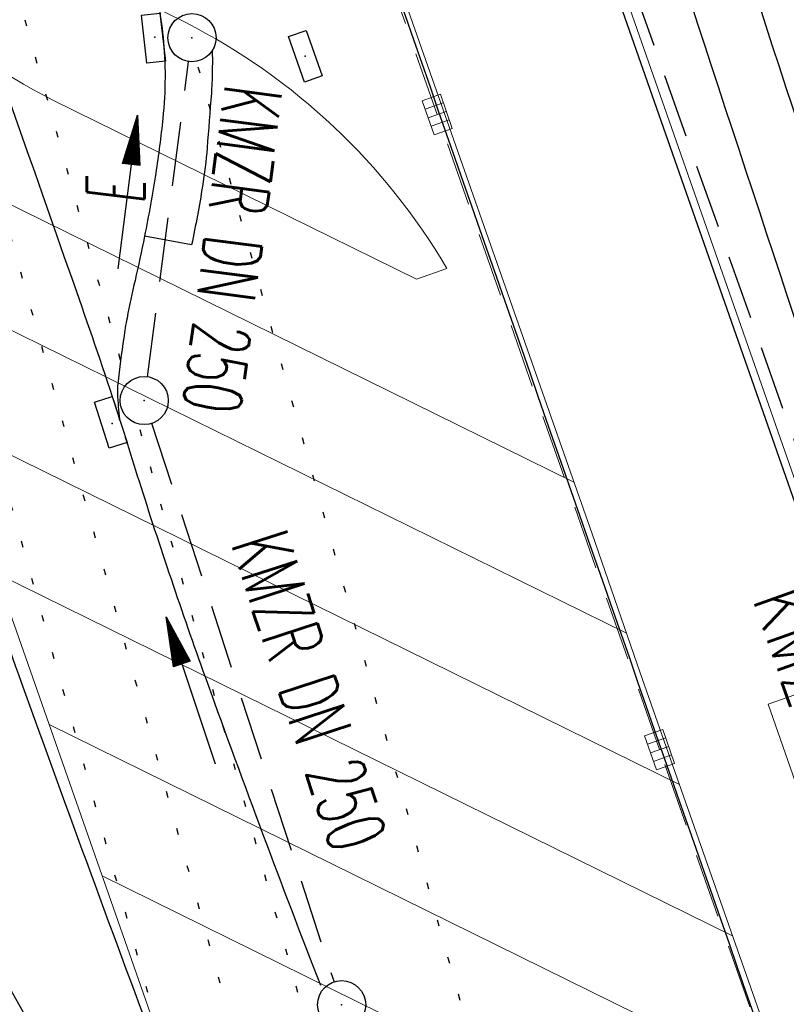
# Model space of a CAD drawing. Extents: x 446740 to 447511, y 442825 to 444215.
# Tile 45 of 94: x 446928 to 446952, y 443838 to 443869. Entities that reach past the tile are written whole.
import ezdxf
from ezdxf.enums import TextEntityAlignment as Align

# ---------------------------------------------------------------- set-up
doc = ezdxf.new("R2010")
doc.units = 0
doc.header["$LTSCALE"] = 2
doc.header["$MEASUREMENT"] = 0
for name, pattern in [('AUSGEZOGEN', [0]), ('BAB-FM2', [2.6, 1.5, -0.5, 0.1, -0.5]), ('GESTRICH-X2', [1.5, 1, -0.5]), ('PUNKTX2_STR', [0.6, 0.1, -0.5])]:
    doc.linetypes.add(name, pattern=pattern)
doc.layers.get('0').update_dxf_attribs({"linetype": 'AUSGEZOGEN'})
for name, color, linetype in [('ANMERKUNG', 7, 'CONTINUOUS'), ('BAB_FM', 5, 'BAB-FM2'), ('Bahnachse', 7, 'CONTINUOUS'), ('Beschriftung', 7, 'CONTINUOUS'), ('FBRTOP', 250, 'AUSGEZOGEN'), ('Gleisachsen', 7, 'CONTINUOUS'), ('Hintergrund', 7, 'CONTINUOUS'), ('Hintergrundplan', 7, 'CONTINUOUS'), ('Ingenieurbauwerke', 15, 'CONTINUOUS'), ('KANAL', 7, 'GESTRICH-X2'), ('MULDE', 250, 'AUSGEZOGEN'), ('PFEIL', 7, 'CONTINUOUS'), ('PFEILTOP', 200, 'AUSGEZOGEN'), ('SCHLITZRINNE', 200, 'AUSGEZOGEN'), ('SCHSYMBOL', 200, 'AUSGEZOGEN'), ('STRASSE', 250, 'AUSGEZOGEN'), ('TEXTO', 4, 'CONTINUOUS'), ('WEG', 250, 'GESTRICH-X2')]:
    doc.layers.add(name, color=color, linetype=linetype)
doc.styles.add('ROMANS', font='romans.shx', dxfattribs={"width": 0.8})

# ---------------------------------------------------------------- blocks, each defined once
blk = doc.blocks.new('30S')
at = {"color": 0}
for p, q in [((-0.751, -0.583), (-0.751, 0)), ((-0.751, 0), (0.751, 0)), ((0.751, 0), (0.751, -0.583)), ((0.751, -0.583), (-0.751, -0.583))]:
    blk.add_line(p, q, dxfattribs=at)
blk.add_point((0, 0), dxfattribs=at)
blk = doc.blocks.new('GST')
at = {"color": 0}
blk.add_circle((0, 0), 0.75, dxfattribs=at)
blk.add_point((0, 0), dxfattribs=at)
blk = doc.blocks.new('10')
blk.add_blockref('GST', (0, 0))
blk = doc.blocks.new('30')
at = {"color": 0}
for p, q in [((-0.75, -0.29), (-0.75, 0.293)), ((-0.75, 0.293), (0.753, 0.293)), ((0.753, 0.293), (0.753, -0.29)), ((0.753, -0.29), (-0.75, -0.29))]:
    blk.add_line(p, q, dxfattribs=at)
blk.add_point((0, 0), dxfattribs=at)
blk = doc.blocks.new('PFEIL2')
at = {"color": 0}
for p, q in [((0.88, 0.002), (-2.401, -0.012)), ((0.881, -0.271), (0.879, 0.276)), ((0.879, 0.276), (2.429, 0.009)), ((0.911, 0.27), (0.879, 0.265)), ((0.965, 0.261), (0.879, 0.246)), ((1.019, 0.252), (0.879, 0.228)), ((1.073, 0.242), (0.879, 0.209)), ((1.127, 0.233), (0.879, 0.191)), ((1.181, 0.224), (0.879, 0.172)), ((1.235, 0.214), (0.879, 0.154)), ((1.289, 0.205), (0.879, 0.135)), ((1.343, 0.196), (0.879, 0.117)), ((1.397, 0.187), (0.879, 0.098)), ((1.451, 0.177), (0.879, 0.08)), ((1.505, 0.168), (0.879, 0.061)), ((1.559, 0.159), (0.88, 0.043)), ((1.613, 0.149), (0.88, 0.024)), ((1.668, 0.14), (0.88, 0.006)), ((1.722, 0.131), (0.88, -0.013)), ((1.776, 0.121), (0.88, -0.031)), ((1.83, 0.112), (0.88, -0.05)), ((1.884, 0.103), (0.88, -0.068)), ((1.938, 0.094), (0.88, -0.087)), ((1.992, 0.084), (0.88, -0.105)), ((2.046, 0.075), (0.88, -0.124)), ((2.1, 0.066), (0.88, -0.142)), ((2.154, 0.056), (0.88, -0.161)), ((2.208, 0.047), (0.88, -0.179)), ((2.262, 0.038), (0.881, -0.198)), ((2.316, 0.029), (0.881, -0.216)), ((2.37, 0.019), (0.881, -0.235)), ((2.424, 0.01), (0.881, -0.253)), ((2.429, 0.009), (0.881, -0.271))]:
    blk.add_line(p, q, dxfattribs=at)
blk = doc.blocks.new('SK-rechteck Mitt')
at = {"color": 18, "lineweight": 9, "true_color": 0x000000}
for p, q in [((-0.375, 0.2), (-0.375, -0.2)), ((-0.375, 0.2), (0.375, 0.2)), ((-0.1875, 0.2), (-0.1875, -0.2)), ((0, 0.2), (0, -0.2)), ((0.1875, 0.2), (0.1875, -0.2)), ((0.375, 0.2), (0.375, -0.2)), ((-0.375, -0.2), (0.375, -0.2))]:
    blk.add_line(p, q, dxfattribs=at)

msp = doc.modelspace()

# ---------------------------------------------------------------- hatches: boundary and pattern name
at = {"layer": 'PFEILTOP'}
h = msp.add_hatch(dxfattribs=at)
h.set_pattern_fill('_USER', color=256, scale=1.5, angle=45, style=0, pattern_type=0)
h.set_pattern_definition([(337.271, (446954.8887, 443874.4536), (0.57957, 1.38351), [])])
edge = h.paths.add_edge_path()
edge.add_arc((447346.515, 444037.986), 424.639, 204.34586, 205.35066, ccw=False)
edge.add_arc((447102.617, 443927.627), 156.935, 202.69432, 204.34586, ccw=False)
edge.add_arc((447183.791, 443961.573), 244.921, 199.9809, 202.69432, ccw=False)
edge.add_arc((446933.873, 443870.705), 21.004, 19.9809, 29.3532)
edge.add_arc((446950.5, 443889.665), 6.018, 209.7502, 218.5803)
edge.add_arc((446955.057, 443893.3), 11.848, 218.5803, 226.9013)
edge.add_arc((446951.102, 443889.073), 6.059, 226.9013, 244.1214)
edge.add_arc((446946.201, 443878.971), 5.169, 46.7618, 64.1214, ccw=False)
edge.add_arc((446941.469, 443873.939), 12.076, 39.2459, 46.7618, ccw=False)
edge.add_arc((446945.548, 443877.271), 6.809, 29.3532, 39.2459, ccw=False)
edge.add_arc((446933.873, 443870.705), 20.204, 19.9809, 29.3532, ccw=False)
edge.add_arc((447183.791, 443961.573), 245.721, 199.9809, 202.69432)
edge.add_arc((447102.617, 443927.627), 157.735, 202.69432, 204.34586)
edge.add_arc((447346.515, 444037.986), 425.439, 204.34586, 205.35066)

# ---------------------------------------------------------------- linework, layer by layer
at = {"color": 0}
for p in [(446931.973, 443868.147), (446930.652, 443856.116)]:
    msp.add_point(p, dxfattribs=at)
at = {"layer": 'BAB_FM', "flags": 128}
msp.add_lwpolyline([(446907.736, 443871.618, 0.029826), (446920.778, 443849.819, -0.026843), (446940.011, 443814.418), (446940.648, 443813.135, 0.040013), (446962.986, 443779.495), (446965.138, 443775.204, -0.343593), (446964.346, 443771.555), (446956.984, 443765.535, 0.398511), (446956.832, 443763.357), (446978.31, 443740.079), (447000.468, 443715.992), (447014.94, 443691.092), (447028.903, 443660.538), (447030.814, 443654.35), (447019.085, 443640.703), (447035.188, 443587.926), (447041.09, 443572.533)], format="xyb", dxfattribs=at)
at = {"layer": 'Bahnachse', "color": 7, "linetype": 'PUNKTX2_STR'}
msp.add_line((446923.905, 443874.698), (446945.645, 443797.198), dxfattribs=at)
at = {"layer": 'Beschriftung', "color": 18, "lineweight": 9, "true_color": 0x000000}
msp.add_lwpolyline([(446956.313, 443849.199), (446959.463, 443840.183), (446954.239, 443838.358), (446951.089, 443847.374), (446956.313, 443849.199)], close=True, dxfattribs=at)
at = {"layer": 'FBRTOP', "color": 0, "const_width": 0.5}
for points in [[(447118.971, 443523.408, 0), (447120.057, 443520.305, 0.000001), (447128.316, 443496.708, -0.000001), (447136.574, 443473.112)], [(446950.07, 443969.773, 0.000089), (446952.953, 443961.485, 0.000026), (446968.558, 443916.655, 0.000443), (446969.471, 443914.039, 0.00013), (446975.672, 443896.342, -0.000082), (446985.547, 443868.172, -0.00001), (446990.142, 443855.056, -0.000011), (446994.25, 443843.328, -0.000533), (447001.752, 443821.837, 0.000455), (447010.521, 443796.702, 0.000701), (447018.513, 443773.963, -0.000624), (447027.494, 443748.425, -0.000234), (447028.928, 443744.324, 0.000022), (447043.87, 443701.542, 0.000434), (447045.613, 443696.566, 0.000135), (447051.241, 443680.557)], [(446934.939, 443964.477, -0.000008), (446936.719, 443959.39, -0.000007), (446940.848, 443947.592, 0.000013), (446944.977, 443935.794, 0.000013), (446949.106, 443923.995, -0.000019), (446953.236, 443912.197, -0.000006), (446957.365, 443900.399, 0.000004), (446961.494, 443888.601, 0.000002), (446973.881, 443853.206, 0.000002), (446986.269, 443817.81, 0.000004), (446998.657, 443782.416, -0.000006), (447011.045, 443747.021, -0.000001), (447016.033, 443732.768, 0.000003)]]:
    msp.add_lwpolyline(points, format="xyb", dxfattribs=at)
at = {"layer": 'Gleisachsen', "color": 7, "linetype": 'PUNKTX2_STR'}
for p, q in [((446914.963, 443914.906), (446931.014, 443857.687)), ((446910.631, 443913.691), (446943.479, 443796.59)), ((446931.509, 443855.924), (446947.812, 443797.805))]:
    msp.add_line(p, q, dxfattribs=at)
at = {"layer": 'Hintergrund', "color": 254, "lineweight": 18, "true_color": 0xcccccc}
for p, q in [((446892.597, 443949.658), (446931.989, 443837.306)), ((446922.07, 443865.596), (446945.038, 443854.288)), ((446923.723, 443860.881), (446946.675, 443849.581)), ((446925.376, 443856.166), (446948.325, 443844.867)), ((446927.029, 443851.451), (446949.984, 443840.15)), ((446928.682, 443846.736), (446951.641, 443835.432)), ((446930.335, 443842.021), (446953.285, 443830.722))]:
    msp.add_line(p, q, dxfattribs=at)
for points in [[(446915.699, 443957.743), (446967.152, 443810.886)], [(446917.414, 443933.284), (446924.041, 443914.706), (446934.112, 443885.56), (446939.404, 443870.324), (446945.604, 443852.678), (446947.103, 443848.344), (446951.558, 443835.672), (446958.342, 443816.231), (446958.773, 443815)]]:
    msp.add_lwpolyline(points, dxfattribs=at)
msp.add_lwpolyline([(446920.683, 443873.843, 0.142623), (446928.821, 443866.174), (446940.131, 443860.606), (446941.081, 443860.942, 0.142623), (446932.944, 443868.602), (446921.627, 443874.174), (446920.681, 443873.843)], format="xyb", dxfattribs=at)
at = {"layer": 'Hintergrundplan', "color": 254, "lineweight": 18, "true_color": 0xcccccc}
for p, q in [((446892.597, 443949.658), (446931.989, 443837.306)), ((446922.07, 443865.596), (446945.038, 443854.288)), ((446923.723, 443860.881), (446946.675, 443849.581)), ((446925.376, 443856.166), (446948.325, 443844.867)), ((446927.029, 443851.451), (446949.984, 443840.15)), ((446928.682, 443846.736), (446951.641, 443835.432)), ((446930.335, 443842.021), (446953.285, 443830.722))]:
    msp.add_line(p, q, dxfattribs=at)
for points in [[(446915.699, 443957.743), (446967.152, 443810.886)], [(446917.414, 443933.284), (446924.041, 443914.706), (446934.112, 443885.56), (446939.404, 443870.324), (446945.604, 443852.678), (446947.103, 443848.344), (446951.558, 443835.672), (446958.342, 443816.231), (446958.773, 443815)]]:
    msp.add_lwpolyline(points, dxfattribs=at)
msp.add_lwpolyline([(446920.683, 443873.843, 0.142623), (446928.821, 443866.174), (446940.131, 443860.606), (446941.081, 443860.942, 0.142623), (446932.944, 443868.602), (446921.627, 443874.174), (446920.681, 443873.843)], format="xyb", dxfattribs=at)
at = {"layer": 'Ingenieurbauwerke', "color": 7, "linetype": 'PUNKTX2_STR'}
msp.add_line((446933.323, 443867.228), (446947.43, 443816.939), dxfattribs=at)
at = {"layer": 'KANAL'}
for p, q in [((446944.844, 443875.438), (446962.125, 443826.813)), ((446931.75, 443857.563), (446933.031, 443867.375)), ((446931.875, 443856.125), (446937.563, 443838.719))]:
    msp.add_line(p, q, dxfattribs=at)
at = {"layer": 'KANAL', "color": 92, "lineweight": 9, "true_color": 0x00b400}
msp.add_polyline3d([(446955.474, 443823.782, 452.434), (446947.707, 443845.953, 452.202), (446940.778, 443865.738, 452.032), (446933.816, 443885.586, 451.877), (446926.89, 443905.369, 451.706), (446919.961, 443925.159, 451.543), (446915.651, 443937.448, 451.44)], dxfattribs=at)
at = {"layer": 'MULDE'}
for points in [[(446950.228, 443882.252, 0.04582), (446948.791, 443880.251, 0.087376), (446947.941, 443877.974, 0.02973), (446947.507, 443874.479, 0.075769), (446947.65, 443872.843, 0.019142), (446948.681, 443869.213, 0.00323), (446955.605, 443848.426, 0.002108), (446974.71, 443793.048, 0.009418), (446979.284, 443780.719, 0.012166), (446982.354, 443773.426, 0.02146), (446984.395, 443769.365, 0.018846), (446984.853, 443768.611, 0.001561), (446990.251, 443760.497, 0.020586), (446995.86, 443752.827, 0.007314), (446999.857, 443747.956, 0.015038)], [(446951.474, 443880.625, 0.036809), (446950.515, 443879.238, 0.087376), (446949.907, 443877.61, 0.02973), (446949.503, 443874.351, 0.075769), (446949.594, 443873.315, 0.019142), (446950.583, 443869.833, 0.00323), (446957.499, 443849.07, 0.002108), (446976.598, 443793.708, 0.009418), (446981.146, 443781.449, 0.012166), (446984.178, 443774.247, 0.02146), (446986.141, 443770.339, 0.018846), (446986.521, 443769.714, 0.001561), (446991.913, 443761.611, 0.020586), (446997.424, 443754.073, 0.015038), (447005.717, 443744.279, 0.015038)]]:
    msp.add_lwpolyline(points, format="xyb", dxfattribs=at)
at = {"layer": 'SCHLITZRINNE'}
msp.add_lwpolyline([(446946.636, 443968.571, 0.000016), (446947.849, 443965.085, 0.000199), (446950.544, 443957.352, 0.000027), (446955.553, 443942.997, 0.000044), (446958.667, 443934.078, 0.000101), (446962.051, 443924.393, 0.000084), (446966.153, 443912.669, 0.000975), (446970.092, 443901.486, -0.001001), (446974.031, 443890.303, -0.000613), (446978.162, 443878.453, 0.000574), (446982.293, 443866.603, 0.000043), (446985.962, 443856.119, 0.000041), (446989.821, 443845.1, 0.000098), (446990.721, 443842.532, -0.000006), (447006.522, 443797.477, -0.000336), (447009.233, 443789.73, -0.000126), (447016.458, 443769.022)], format="xyb", dxfattribs=at)
at = {"layer": 'STRASSE'}
for points in [[(447062.812, 443984.485, 0.000031), (447067.774, 443953.189, 0.000135), (447068.931, 443945.908, 0.000002), (447074.525, 443910.767, 0.000014), (447075.333, 443905.695, 0.000003), (447075.577, 443904.158, 0.000002), (447075.88, 443902.258, 0.000405)], [(447056.172, 444006.907, 0.000256), (447057.959, 443995.782, 0.000007), (447066.417, 443943.312, -0.000072), (447067.235, 443938.233, -0.000506), (447069.899, 443921.568, 0.000383), (447073.414, 443899.55, 0.002551), (447074.205, 443894.777, 0.000503), (447078.363, 443870.591, 0.006787), (447082.529, 443848.311, 0.026597), (447083.97, 443842.705, 0.011408), (447085.657, 443837.742, 0.003012), (447092.583, 443819.14, 0.000539), (447102.034, 443794.298, 0.00389), (447103.374, 443790.868, 0.002567), (447104.913, 443787.074, -0.001252), (447108.088, 443779.304, -0.003407), (447110.594, 443773.006, -0.003634)], [(446897.325, 443934.583, -0.017608), (446898.099, 443933.3, -0.035159), (446898.417, 443932.62, -0.015015), (446898.697, 443931.822, -0.009743), (446899.066, 443930.573, -0.013189), (446899.415, 443929.157, 0.02745), (446899.602, 443928.482, 0.003274), (446899.997, 443927.335, 0.000094), (446914.046, 443887.41, 0.000281), (446924.888, 443856.672, -0.002446), (446926.12, 443853.131, -0.007122), (446926.186, 443852.929, 0.001509), (446926.486, 443851.974, 0.009595), (446927.813, 443848.055, 0.003131), (446932.185, 443836.156, 0.018072)], [(446904.187, 443932.717, 0.002502), (446904.221, 443932.481, 0.018117), (446904.227, 443932.449, 0.013937), (446904.597, 443930.992, 0.012403), (446905.098, 443929.378, 0.00549), (446907.803, 443921.656, -0.002156), (446914.822, 443902.04, -0.00051), (446929.618, 443859.983, -0.005768), (446930.88, 443856.247, -0.003771), (446931.116, 443855.5, 0.002087), (446931.539, 443854.15, 0.00965), (446933.614, 443848.029, 0.006021), (446937.137, 443838.612, 0.007914)], [(446963.395, 443791.048, 0.000903), (446963.475, 443790.95, 0.008098), (446964.815, 443789.354, 0.044964), (446965.487, 443788.707, 0.04079), (446966.339, 443788.131, 0.158037), (446967.576, 443787.881, 0.469329), (446967.853, 443788.304, 0.009198), (446967.52, 443789.322, 0.000223), (446952.986, 443831.009, 0.000004), (446936.423, 443878.447, -0.000017), (446932.249, 443890.404, -0.0013), (446927.963, 443902.785, 0.001293), (446923.656, 443915.228, 0.025648), (446922.292, 443918.574, 0.024383), (446920.513, 443921.932, 0.071691), (446919.532, 443923.147, 0.016707), (446914.498, 443927.52, 0.052871), (446911.116, 443929.717, 0.037612), (446905.892, 443931.897)], [(446933.766, 443867.734, -0.016647), (446933.756, 443866.703, -0.0079), (446933.739, 443866.404, -0.001385), (446933.607, 443864.698, -0.019827), (446933.464, 443863.507, -0.012796), (446933.123, 443861.68)]]:
    msp.add_lwpolyline(points, format="xyb", dxfattribs=at)
at = {"layer": 'STRASSE', "flags": 128}
msp.add_lwpolyline([(446905.098, 443929.378, 0.025468), (446905.633, 443928.057, 0.041972), (446906.063, 443927.305, 0.006944), (446907.076, 443925.878, 0.034156), (446907.305, 443925.606, 0.011276), (446907.657, 443925.257, 0.011021), (446908.033, 443924.917, 0.038488), (446909.751, 443923.646, -0.02626), (446912.312, 443921.847, -0.007183), (446913.048, 443921.253, -0.013642), (446913.422, 443920.924, -0.071228), (446914.099, 443920.088, -0.046755), (446914.802, 443918.612, -0.002754), (446916.007, 443915.267, -0.000977), (446919.331, 443905.818, 0.000001), (446922.499, 443896.756, 0.000003), (446925.908, 443887.005, 0.000075), (446930.593, 443873.612, -0.000254), (446931.97, 443869.669, -0.041036), (446932.085, 443869.226, -0.017291), (446932.233, 443868.151, -0.026197), (446932.296, 443866.9, -0.025612), (446932.227, 443865.62, -0.012326), (446932.004, 443863.905, -0.0107), (446931.656, 443861.944, -0.00759), (446931.36, 443860.571, 0.008891), (446931.111, 443859.398, 0.01286), (446931.007, 443858.78, 0.005594), (446930.822, 443857.351, 0.042618), (446930.812, 443857.038, 0.016771), (446930.88, 443856.247)], format="xyb", dxfattribs=at)
at = {"layer": 'STRASSE'}
msp.add_lwpolyline([(446978.811, 443777.804), (446977.838, 443779.92), (446953.977, 443847.794), (446944.372, 443875.211)], dxfattribs=at)
at = {"layer": 'STRASSE', "flags": 128}
msp.add_lwpolyline([(446933.123, 443861.68), (446931.656, 443861.944)], dxfattribs=at)
at = {"layer": 'WEG', "flags": 128}
msp.add_lwpolyline([(446976.819, 443622.809, 0.003478), (446990.635, 443633.804, 0.004455), (447000.398, 443641.83, 0.000244), (447009.149, 443649.163, 0.00383), (447009.702, 443649.634, 0.029535), (447011.872, 443651.748, 0.030309), (447013.725, 443654.045, 0.044337), (447014.902, 443656.056, 0.024922), (447016.481, 443659.884, 0.020172), (447017.405, 443662.859, 0.030072), (447017.821, 443664.908, 0.045014), (447017.963, 443667.723, 0.03518), (447017.568, 443671.304, 0.019616), (447016.56, 443675.826, 0.016896), (447015.009, 443680.976, 0.009595), (447013.503, 443685.161, 0.006158), (447010.953, 443691.603, 0.021057), (447006.381, 443701.537, 0.034412), (447002.925, 443707.273, 0.024481), (446996.978, 443714.936, 0.010018), (446981.195, 443732.608, 0.000195), (446953.17, 443762.726, 0.000666), (446944.962, 443771.517, 0.000046), (446941.056, 443775.688, 0.000009), (446922.08, 443795.949, 0.001109), (446881.764, 443838.802, 0.00487), (446872.464, 443848.453, 0.033993), (446870.176, 443850.485, 0.027932), (446867.108, 443852.595, 0.056779), (446865.132, 443853.509, 0.044375), (446862.423, 443854.146, 0.066457), (446859.151, 443854.177, 0.07715), (446856.435, 443853.405, 0.026945), (446855.343, 443852.829, 0.005039), (446849.713, 443849.386, 0.024312), (446844.157, 443845.523, 0.01939), (446837.642, 443840.09)], format="xyb", dxfattribs=at)

# ---------------------------------------------------------------- block references
at = {"layer": 'KANAL', "xscale": 1.5, "yscale": 1.5}
for p, rotation in [((446940.778, 443865.738), 109.3291259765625), ((446947.707, 443845.953), 109.3053680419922)]:
    msp.add_blockref('SK-rechteck Mitt', p, dxfattribs=dict(at, rotation=rotation))
at = {"layer": 'PFEIL'}
for p, rotation in [((446931.125, 443863.309), 82.5065999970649), ((446933.096, 443847.787), 108.0963999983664)]:
    msp.add_blockref('PFEIL2', p, dxfattribs=dict(at, rotation=rotation))
at = {"layer": 'SCHSYMBOL'}
for name, p, rotation in [('10', (446933.135, 443868.132), 289.2892), ('30S', (446932.223, 443868.149), 276.4502122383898), ('30', (446936.663, 443867.553), 289.2892), ('10', (446931.648, 443856.827), 289.2892), ('30S', (446930.882, 443856.24), 287.7711351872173), ('10', (446937.798, 443838.007), 289.2892)]:
    msp.add_blockref(name, p, dxfattribs=dict(at, rotation=rotation))

# ---------------------------------------------------------------- texts
at = {"layer": 'ANMERKUNG', "style": 'ROMANS', "oblique": 7, "width": 0.5}
msp.add_text('E', height=1.8, rotation=90, dxfattribs=at).set_placement((446931.656, 443862.944))
at = {"layer": 'TEXTO', "style": 'ROMANS'}
for rotation, width, p in [(262.5066, 0.6, (446933.501, 443861.652)), (288.0964, 0.6, (446935.932, 443847.508)), (289.5523, 0.75, (446952.723, 443844.641))]:
    msp.add_text('KMZR DN 250', height=1.8, rotation=rotation, dxfattribs=dict(at, width=width)).set_placement(p, align=Align.CENTER)

doc.saveas('drawing.dxf')
